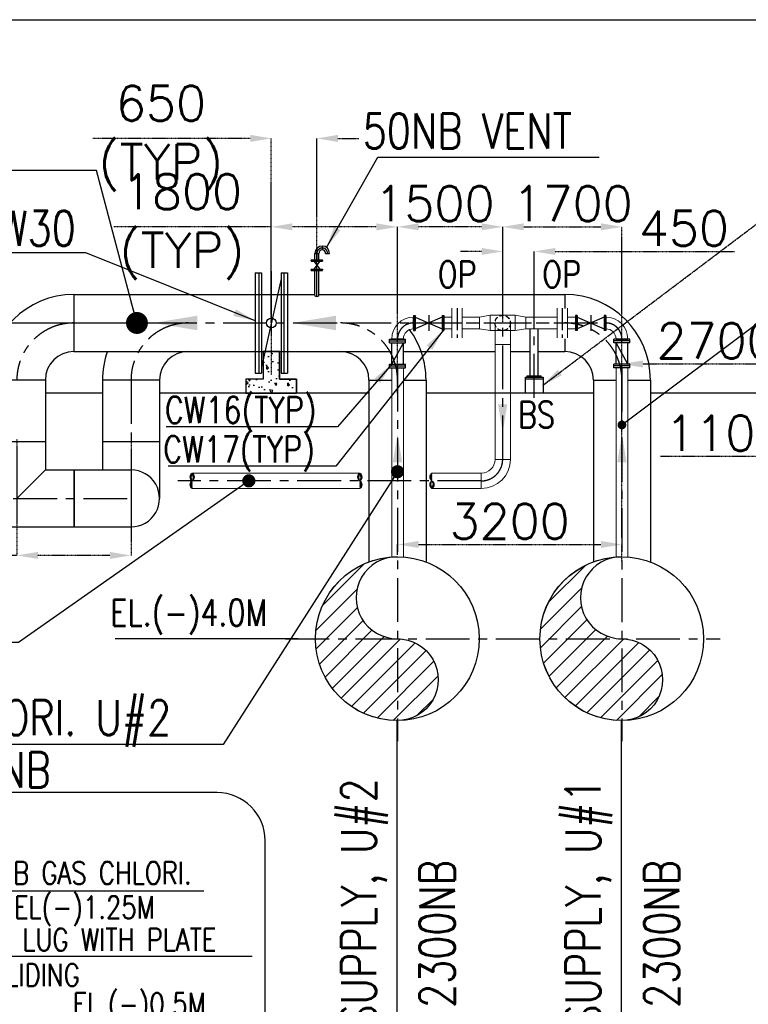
# Model space of a CAD drawing. Header units: inches. Extents: x -341304 to 31571016, y -692717 to 2132253.
# Tile 171 of 256: x 651302 to 672083, y -374322 to -346257. Entities that reach past the tile are written whole.
import ezdxf

# ---------------------------------------------------------------- set-up
doc = ezdxf.new("R2010")
doc.units = ezdxf.units.IN
doc.header["$MEASUREMENT"] = 0
for name, pattern in [('CENTER', [2, 1.25, -0.25, 0.25, -0.25]), ('CONTINOUS', [0]), ('HIDDEN', [0.375, 0.25, -0.125])]:
    doc.linetypes.add(name, pattern=pattern)
for name, color, linetype in [('0-CL', 8, 'CENTER'), ('0-CW GAS CHLORINATION', 30, 'Continuous'), ('0-CW SUPPLY', 4, 'Continuous'), ('acw', 6, 'Continuous'), ('DIM', 1, 'Continuous'), ('text', 3, 'Continuous')]:
    doc.layers.add(name, color=color, linetype=linetype)
doc.styles.add('ROMANS', font='romans')
doc.dimstyles.new('User-300', dxfattribs={"dimscale": 400, "dimtxt": 1.5, "dimasz": 1.25, "dimexe": 1, "dimexo": 1, "dimgap": 0.4, "dimtad": 1, "dimdec": 0, "dimlfac": 0.5, "dimzin": 0, "dimdsep": 46, "dimtxsty": 'ROMANS', "dimcen": 1, "dimclrd": 8, "dimclre": 8, "dimclrt": 3, "dimadec": 0, "dimazin": 0, "dimtfac": 1, "dimtdec": 0, "dimtix": 1, "dimtofl": 0, "dimtmove": 0, "dimatfit": 3, "dimfxl": 1, "dimtolj": 1, "dimtzin": 0, "dimarcsym": 0})
doc.dimstyles.new('User600', dxfattribs={"dimscale": 500, "dimtxt": 1.5, "dimasz": 1.25, "dimexe": 1, "dimexo": 1, "dimgap": 0.4, "dimtad": 1, "dimdec": 0, "dimzin": 0, "dimdsep": 46, "dimtxsty": 'ROMANS', "dimcen": 1, "dimclrd": 8, "dimclre": 8, "dimclrt": 3, "dimadec": 0, "dimazin": 0, "dimtfac": 1, "dimtdec": 0, "dimtix": 1, "dimtofl": 0, "dimtmove": 0, "dimatfit": 3, "dimfxl": 1, "dimtolj": 1, "dimtzin": 0, "dimarcsym": 0})
pattern_1 = [(45.00000000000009, (279835.6073543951, -9604.78228509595), (-265.1650429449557, 265.165042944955), [])]
pattern_2 = [(45, (710994.7446718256, -9604.782269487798), (-8.838834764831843, 8.838834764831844), [])]

# ---------------------------------------------------------------- blocks, each defined once
blk = doc.blocks.new('A$C388E31B1')
at = {"layer": 'text', "insert": (22615.19980926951, 22467.39754491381), "char_height": 1000, "width": 10536.55110407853, "attachment_point": 1, "style": 'ROMANS'}
blk.add_mtext('\\pi201.61;{\\W0.8;600NB CW MAKE \\P\\pi430.18;UP LINE U#3&4}', dxfattribs=at)
at = {"layer": 'text', "insert": (-5406.939763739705, 17688.03736386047), "char_height": 1000, "width": 17562.19684294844, "attachment_point": 1, "line_spacing_factor": 0.8, "style": 'ROMANS'}
blk.add_mtext('\\pi1638.2;{\\W0.8;CW MAKE UP#3&4 AND \\P\\pi457.29;ACW SUPPLY#1&2 (600NB)\\H1.2286x; }', dxfattribs=at)
blk = doc.blocks.new('*D746')
at = {"layer": '0-CL', "color": 8, "lineweight": -2, "transparency": 16777216}
for p, q in [((160905.4499934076, -111645.3897516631), (160905.4499934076, -106692.506348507)), ((161505.4499934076, -106692.506348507), (165705.4499707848, -106692.506348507)), ((166305.4499707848, -109361.0162252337), (166305.4499707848, -106692.506348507))]:
    blk.add_line(p, q, dxfattribs=at)
at = {"layer": '0-CL', "color": 8, "transparency": 16777216}
for points in [[(161505.4499934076, -106592.506348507), (161505.4499934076, -106792.506348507), (160905.4499934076, -106692.506348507)], [(165705.4499707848, -106592.506348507), (165705.4499707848, -106792.506348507), (166305.4499707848, -106692.506348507)]]:
    blk.add_solid(points, dxfattribs=at)
at = {"layer": 'Defpoints', "color": 0, "transparency": 16777216}
for p in [(166305.4499707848, -106692.506348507), (166305.4499707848, -109361.0162252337), (160905.4499934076, -111645.3897516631)]:
    blk.add_point(p, dxfattribs=at)
at = {"layer": '0-CL', "color": 3, "transparency": 16777216, "insert": (163605.4499820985, -106032.506348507), "char_height": 1000, "attachment_point": 5, "style": 'ROMANS'}
blk.add_mtext('\\A1;2700', dxfattribs=at)
blk = doc.blocks.new('*D747')
at = {"layer": '0-CL', "color": 8, "lineweight": -2, "transparency": 16777216}
for p, q in [((166305.4499707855, -109324.9957613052), (162004.4975898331, -109324.9957613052)), ((166305.4499707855, -110237.3845935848), (166305.4499707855, -109324.9957613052)), ((167905.4499707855, -109324.9957613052), (166905.4499707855, -109324.9957613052)), ((168505.4499707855, -110237.3845935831), (168505.4499707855, -109324.9957613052))]:
    blk.add_line(p, q, dxfattribs=at)
at = {"layer": '0-CL', "color": 8, "transparency": 16777216}
for points in [[(166905.4499707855, -109224.9957613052), (166905.4499707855, -109424.9957613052), (166305.4499707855, -109324.9957613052)], [(167905.4499707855, -109224.9957613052), (167905.4499707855, -109424.9957613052), (168505.4499707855, -109324.9957613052)]]:
    blk.add_solid(points, dxfattribs=at)
at = {"layer": 'Defpoints', "color": 0, "transparency": 16777216}
for p in [(166305.4499707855, -109324.9957613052), (166305.4499707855, -110237.3845935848), (168505.4499707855, -110237.3845935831)]:
    blk.add_point(p, dxfattribs=at)
at = {"layer": '0-CL', "color": 3, "transparency": 16777216, "insert": (163854.9737803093, -108664.9957613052), "char_height": 1000, "attachment_point": 5, "style": 'ROMANS'}
blk.add_mtext('\\A1;1100', dxfattribs=at)
blk = doc.blocks.new('*D749')
at = {"layer": '0-CL', "color": 8, "lineweight": -2, "transparency": 16777216}
for p, q in [((150905.4499953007, -102783.2854419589), (146414.0214238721, -102783.2854419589)), ((150905.4499953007, -105522.9972997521), (150905.4499953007, -102783.2854419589)), ((153905.4499934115, -102783.2854419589), (151505.4499953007, -102783.2854419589)), ((154505.4499934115, -107522.9972997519), (154505.4499934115, -102783.2854419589))]:
    blk.add_line(p, q, dxfattribs=at)
at = {"layer": '0-CL', "color": 8, "transparency": 16777216}
for points in [[(151505.4499953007, -102683.2854419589), (151505.4499953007, -102883.2854419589), (150905.4499953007, -102783.2854419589)], [(153905.4499934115, -102683.2854419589), (153905.4499934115, -102883.2854419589), (154505.4499934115, -102783.2854419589)]]:
    blk.add_solid(points, dxfattribs=at)
at = {"layer": 'Defpoints', "color": 0, "transparency": 16777216}
for p in [(150905.4499953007, -102783.2854419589), (150905.4499953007, -105522.9972997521), (154505.4499934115, -107522.9972997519)]:
    blk.add_point(p, dxfattribs=at)
at = {"layer": '0-CL', "color": 3, "transparency": 16777216, "insert": (148359.7357095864, -102783.2854419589), "char_height": 1000, "attachment_point": 5, "style": 'ROMANS'}
blk.add_mtext('\\A1;1800\\P(TYP)', dxfattribs=at)
blk = doc.blocks.new('*D750')
at = {"layer": '0-CL', "color": 8, "lineweight": -2, "transparency": 16777216}
for p, q in [((150305.4499953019, -100262.4536788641), (145814.0214238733, -100262.4536788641)), ((150905.4499953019, -104048.8196301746), (150905.4499953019, -100262.4536788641)), ((152205.4657418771, -104048.1785360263), (152205.4657418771, -100262.4536788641)), ((152805.4657418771, -100262.4536788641), (153405.4657418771, -100262.4536788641))]:
    blk.add_line(p, q, dxfattribs=at)
at = {"layer": '0-CL', "color": 8, "transparency": 16777216}
for points in [[(150305.4499953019, -100162.4536788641), (150305.4499953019, -100362.4536788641), (150905.4499953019, -100262.4536788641)], [(152805.4657418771, -100162.4536788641), (152805.4657418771, -100362.4536788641), (152205.4657418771, -100262.4536788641)]]:
    blk.add_solid(points, dxfattribs=at)
at = {"layer": 'Defpoints', "color": 0, "transparency": 16777216}
for p in [(150905.4499953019, -100262.4536788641), (150905.4499953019, -104048.8196301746), (152205.4657418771, -104048.1785360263)]:
    blk.add_point(p, dxfattribs=at)
at = {"layer": '0-CL', "color": 3, "transparency": 16777216, "insert": (147759.7357095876, -100262.4536788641), "char_height": 1000, "attachment_point": 5, "style": 'ROMANS'}
blk.add_mtext('\\A1;650\\P(TYP)', dxfattribs=at)
blk = doc.blocks.new('*D744')
at = {"layer": '0-CL', "color": 8, "lineweight": -2, "transparency": 16777216}
for p, q in [((154505.4499934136, -112134.9265356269), (154505.4499934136, -111836.7940257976)), ((155105.4499934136, -111836.7940257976), (160305.4499934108, -111836.7940257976)), ((160905.4499934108, -112308.1395723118), (160905.4499934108, -111836.7940257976))]:
    blk.add_line(p, q, dxfattribs=at)
at = {"layer": '0-CL', "color": 8, "transparency": 16777216}
for points in [[(155105.4499934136, -111736.7940257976), (155105.4499934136, -111936.7940257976), (154505.4499934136, -111836.7940257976)], [(160305.4499934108, -111736.7940257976), (160305.4499934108, -111936.7940257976), (160905.4499934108, -111836.7940257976)]]:
    blk.add_solid(points, dxfattribs=at)
at = {"layer": 'Defpoints', "color": 0, "transparency": 16777216}
for p in [(160905.4499934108, -111836.7940257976), (154505.4499934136, -112134.9265356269), (160905.4499934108, -112308.1395723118)]:
    blk.add_point(p, dxfattribs=at)
at = {"layer": '0-CL', "color": 3, "transparency": 16777216, "insert": (157705.4499934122, -111176.7940257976), "char_height": 1000, "attachment_point": 5, "style": 'ROMANS'}
blk.add_mtext('\\A1;3200', dxfattribs=at)
blk = doc.blocks.new('*D751')
at = {"layer": '0-CL', "color": 8, "lineweight": -2, "transparency": 16777216}
for p, q in [((143649.4743986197, -108836.4384869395), (143649.4743986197, -112149.2398254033)), ((146905.4499934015, -108835.9972997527), (146905.4499934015, -112149.2398254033)), ((143649.4743986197, -112149.2398254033), (137537.2976882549, -112149.2398254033)), ((146305.4499934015, -112149.2398254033), (144249.4743986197, -112149.2398254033))]:
    blk.add_line(p, q, dxfattribs=at)
at = {"layer": '0-CL', "color": 8, "transparency": 16777216}
for points in [[(144249.4743986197, -112049.2398254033), (144249.4743986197, -112249.2398254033), (143649.4743986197, -112149.2398254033)], [(146305.4499934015, -112049.2398254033), (146305.4499934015, -112249.2398254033), (146905.4499934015, -112149.2398254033)]]:
    blk.add_solid(points, dxfattribs=at)
at = {"layer": 'Defpoints', "color": 0, "transparency": 16777216}
for p in [(143649.4743986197, -108836.4384869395), (146905.4499934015, -108835.9972997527), (143649.4743986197, -112149.2398254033)]:
    blk.add_point(p, dxfattribs=at)
at = {"layer": '0-CL', "color": 3, "transparency": 16777216, "insert": (139387.7738787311, -111489.2398254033), "char_height": 1000, "attachment_point": 5, "style": 'ROMANS'}
blk.add_mtext('\\A1;1628', dxfattribs=at)
blk = doc.blocks.new('*D745')
at = {"layer": '0-CL', "color": 8, "lineweight": -2, "transparency": 16777216}
for p, q in [((158105.4499934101, -102783.2854419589), (160305.4499934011, -102783.2854419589)), ((160905.4499934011, -107148.9972997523), (160905.4499934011, -102783.2854419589))]:
    blk.add_line(p, q, dxfattribs=at)
at = {"layer": '0-CL', "color": 8, "transparency": 16777216}
for points in [[(158105.4499934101, -102683.2854419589), (158105.4499934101, -102883.2854419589), (157505.4499934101, -102783.2854419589)], [(160305.4499934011, -102683.2854419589), (160305.4499934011, -102883.2854419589), (160905.4499934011, -102783.2854419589)]]:
    blk.add_solid(points, dxfattribs=at)
at = {"layer": 'Defpoints', "color": 0, "transparency": 16777216}
for p in [(157505.4499934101, -102783.2854419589), (160905.4499934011, -102783.2854419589), (160905.4499934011, -107148.9972997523)]:
    blk.add_point(p, dxfattribs=at)
at = {"layer": '0-CL', "color": 3, "transparency": 16777216, "insert": (159501.099700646, -102123.2854419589), "char_height": 1000, "attachment_point": 5, "style": 'ROMANS'}
blk.add_mtext('\\A1;1700', dxfattribs=at)
blk = doc.blocks.new('*D752')
at = {"layer": '0-CL', "color": 8, "lineweight": -2, "transparency": 16777216}
for p, q in [((154505.4499934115, -105234.4618362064), (154505.4499934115, -102783.2854419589)), ((156905.4499934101, -102783.2854419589), (155105.4499934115, -102783.2854419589)), ((157505.4499934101, -105234.4618362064), (157505.4499934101, -102783.2854419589))]:
    blk.add_line(p, q, dxfattribs=at)
at = {"layer": '0-CL', "color": 8, "transparency": 16777216}
for points in [[(155105.4499934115, -102683.2854419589), (155105.4499934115, -102883.2854419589), (154505.4499934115, -102783.2854419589)], [(156905.4499934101, -102683.2854419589), (156905.4499934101, -102883.2854419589), (157505.4499934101, -102783.2854419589)]]:
    blk.add_solid(points, dxfattribs=at)
at = {"layer": 'Defpoints', "color": 0, "transparency": 16777216}
for p in [(154505.4499934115, -102783.2854419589), (154505.4499934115, -105234.4618362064), (157505.4499934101, -105234.4618362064)]:
    blk.add_point(p, dxfattribs=at)
at = {"layer": '0-CL', "color": 3, "transparency": 16777216, "insert": (155560.1683750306, -102123.2854419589), "char_height": 1000, "attachment_point": 5, "style": 'ROMANS'}
blk.add_mtext('\\A1;1500', dxfattribs=at)
blk = doc.blocks.new('*D753')
at = {"layer": '0-CL', "color": 8, "lineweight": -2, "transparency": 16777216}
for p, q in [((156905.4499934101, -103484.2884172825), (156305.4499934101, -103484.2884172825)), ((157505.4499934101, -105522.997299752), (157505.4499934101, -103484.2884172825)), ((158405.4499934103, -105689.4972997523), (158405.4499934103, -103484.2884172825)), ((159005.4499934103, -103484.2884172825), (164118.5928892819, -103484.2884172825))]:
    blk.add_line(p, q, dxfattribs=at)
at = {"layer": '0-CL', "color": 8, "transparency": 16777216}
for points in [[(156905.4499934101, -103384.2884172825), (156905.4499934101, -103584.2884172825), (157505.4499934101, -103484.2884172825)], [(159005.4499934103, -103384.2884172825), (159005.4499934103, -103584.2884172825), (158405.4499934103, -103484.2884172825)]]:
    blk.add_solid(points, dxfattribs=at)
at = {"layer": 'Defpoints', "color": 0, "transparency": 16777216}
for p in [(157505.4499934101, -103484.2884172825), (157505.4499934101, -105522.997299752), (158405.4499934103, -105689.4972997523)]:
    blk.add_point(p, dxfattribs=at)
at = {"layer": '0-CL', "color": 3, "transparency": 16777216, "insert": (162672.8786035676, -102824.2884172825), "char_height": 1000, "attachment_point": 5, "style": 'ROMANS'}
blk.add_mtext('\\A1;450', dxfattribs=at)
blk = doc.blocks.new('G-G')
h = blk.add_hatch()
h.set_pattern_fill('AR-CONC', color=8, scale=100, angle=70)
h.set_pattern_definition([(120, (419167.4112178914, 3788.316900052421), (304.2851486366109, 652.5416065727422), [74.99999999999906, -824.9999999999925]), (65, (419167.4112178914, 3788.316900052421), (-754.2851484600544, 126.8812570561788), [60, -660]), (170.45144446, (419192.7683127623, 3842.695366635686), (-449.9999933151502, 779.4228588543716), [63.74019199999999, -701.142112]), (116.1842, (418979.4726937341, 3856.720928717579), (520.5552796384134, 946.2678748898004), [112.4999999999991, -1237.499999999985]), (166.63563549, (419022.8523208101, 3935.576542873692), (-595.6988482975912, 1211.463116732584), [95.610342, -1051.71376]), (61.18416398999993, (418979.4726937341, 3856.720928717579), (-595.6988480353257, 1211.463115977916), [89.99999999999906, -990.0000009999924]), (90.99999999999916, (419060.6593391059, 3933.58918362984), (582.492236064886, 423.2053814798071), [74.99999999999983, -824.9999999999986]), (36.00000000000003, (419060.6593391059, 3933.58918362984), (-598.1994015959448, 476.6575442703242), [60, -660]), (141.45144474, (419109.200358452, 3968.856298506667), (-15.70716655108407, 899.8629183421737), [63.74019000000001, -701.142112]), (107.5, (419167.4112178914, 3788.316900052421), (-308.658982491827, 125.2829299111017), [0, -652, 0, -670, 0, -662.5]), (77.5, (419167.4112178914, 3788.316900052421), (-280.6506943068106, 382.1012533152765), [0, -382, 0, -637, 0, -252.5]), (37.49999999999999, (419091.1407259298, 3578.765445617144), (203.7726726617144, 493.9147836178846), [0, -250, 0, -780, 0, -1035]), (27.49999999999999, (419056.9387115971, 3484.796183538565), (105.393504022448, 582.2536602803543), [0, -324.9999999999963, 0, -517.9999999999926, 0, -734.9999999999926])])
h.paths.add_polyline_path([(151139.0270942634, -106335.9972997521), (150671.8728963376, -106335.9972997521), (150671.8728963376, -107122.555894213), (150183.7859003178, -107122.555894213), (150183.7859003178, -107522.9972997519), (151627.1140902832, -107522.9972997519), (151627.1140902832, -107122.555894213), (151139.0270942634, -107122.555894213)])
at = {"layer": '0-CW GAS CHLORINATION', "linetype": 'Continuous', "lineweight": 9, "ltscale": 2500}
h = blk.add_hatch(dxfattribs=at)
h.set_pattern_fill('ANSI31', color=256, scale=100)
h.set_pattern_definition(pattern_2)
edge = h.paths.add_edge_path()
edge.add_arc((148713.2284225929, -110132.5472997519), 126.4225332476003, 119.94114418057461, 240.05885581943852, ccw=False)
edge.add_arc((148713.2284225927, -109913.4472997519), 126.4225332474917, 119.94114418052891, 240.0588558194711, ccw=False)
edge.add_arc((148587.0308883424, -109913.4472997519), 126.4225332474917, -60.05885581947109, 60.05885581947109, ccw=False)
edge.add_arc((148788.9348777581, -109929.0972997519), 167.5831129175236, 145.9221393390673, 214.0778606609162, ccw=False)
edge.add_arc((148515.4451563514, -109929.0972997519), 164.1862488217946, -34.883626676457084, 34.883626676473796, ccw=False)
h = blk.add_hatch(dxfattribs=at)
h.set_pattern_fill('ANSI31', color=256, scale=100)
h.set_pattern_definition(pattern_2)
edge = h.paths.add_edge_path()
edge.add_arc((153367.5760346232, -110132.5472997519), 126.4225332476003, 299.9411441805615, 420.0588558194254)
edge.add_arc((153367.5760346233, -109913.4472997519), 126.4225332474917, 299.9411441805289, 420.0588558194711)
edge.add_arc((153493.7735688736, -109913.4472997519), 126.4225332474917, 119.9411441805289, 240.0588558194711)
edge.add_arc((153291.8695794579, -109929.0972997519), 167.5831129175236, 325.9221393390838, 394.0778606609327)
edge.add_arc((153565.3593008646, -109929.0972997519), 164.1862488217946, 145.1163733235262, 214.8836266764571)
h = blk.add_hatch(dxfattribs=at)
h.set_pattern_fill('ANSI31', color=256, scale=100)
h.set_pattern_definition(pattern_2)
edge = h.paths.add_edge_path()
edge.add_arc((155551.5237997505, -109913.4472997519), 126.4225332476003, 119.9411441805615, 240.0588558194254)
edge.add_arc((155551.5237997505, -110132.5472997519), 126.4225332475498, 119.9411441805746, 240.0588558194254)
edge.add_arc((155425.3262654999, -110132.5472997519), 126.4225332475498, 299.9411441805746, 420.0588558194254)
edge.add_arc((155627.2302549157, -110116.8972997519), 167.5831129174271, 145.9221393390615, 214.077860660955)
edge.add_arc((155353.7405335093, -110116.8972997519), 164.1862488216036, 325.1163733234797, 394.8836266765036)
at = {"layer": '0-CW SUPPLY', "linetype": 'Continuous'}
h = blk.add_hatch(dxfattribs=at)
h.set_pattern_fill('ANSI31', color=256, scale=3000, angle=8.059999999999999e-14, style=0)
h.set_pattern_definition(pattern_1)
edge = h.paths.add_edge_path()
edge.add_arc((154491.4574863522, -113355.4972997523), 1167.50521298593, 89.82878111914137, 270.1712188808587)
edge.add_arc((154498.4352651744, -115690.4972997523), 1167.50521298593, -90.1712188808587, 90.17121888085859, ccw=False)
edge.add_arc((154501.9241545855, -114522.9972997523), 2335.010425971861, 90.17121888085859, 269.82878111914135, ccw=False)
h = blk.add_hatch(dxfattribs=at)
h.set_pattern_fill('ANSI31', color=256, scale=3000, angle=8.059999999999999e-14, style=0)
h.set_pattern_definition(pattern_1)
edge = h.paths.add_edge_path()
edge.add_arc((160891.4574863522, -113355.4972997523), 1167.50521298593, 89.82878111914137, 270.1712188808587)
edge.add_arc((160898.4352651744, -115690.4972997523), 1167.50521298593, -90.1712188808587, 90.17121888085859, ccw=False)
edge.add_arc((160901.9241545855, -114522.9972997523), 2335.010425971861, 90.17121888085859, 269.82878111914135, ccw=False)
at = {"color": 2}
for p, q in [((138981.9947046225, -105522.9972997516), (145275.4743986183, -105522.9972997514)), ((151677.0731521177, -114522.9972997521), (146454.6644712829, -114522.9972997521)), ((154494.9463757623, -127739.4886423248), (154494.9463757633, -116857.9972997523)), ((160894.9463757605, -127658.4679739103), (160894.9463757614, -116857.9972997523))]:
    blk.add_line(p, q, dxfattribs=at)
at = {"color": 7}
for p, q in [((154278.9640938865, -106086.5972997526), (154278.9640938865, -105984.9972997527)), ((154278.9640938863, -105984.9972997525), (154731.9358929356, -105984.9972997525)), ((154278.9640938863, -106035.7972997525), (154731.9358929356, -106035.7972997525)), ((154731.9358929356, -106086.5972997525), (154731.9358929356, -105984.9972997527)), ((160678.9640938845, -106086.5972997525), (160678.9640938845, -105984.9972997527)), ((161131.9358929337, -105984.9972997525), (160678.9640938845, -105984.9972997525)), ((161131.9358929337, -106035.7972997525), (160678.9640938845, -106035.7972997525)), ((161131.9358929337, -106086.5972997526), (161131.9358929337, -105984.9972997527)), ((154278.9640938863, -106086.5972997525), (154731.9358929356, -106086.5972997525)), ((154338.9499934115, -106695.9972997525), (154338.9499934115, -106086.5972997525)), ((154338.9499934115, -106695.9972997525), (154671.9499934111, -106086.5972997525)), ((154671.9499934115, -106695.9972997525), (154671.9499934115, -106086.5972997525)), ((161131.9358929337, -106086.5972997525), (160678.9640938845, -106086.5972997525)), ((160738.9499934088, -106695.9972997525), (160738.9499934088, -106086.5972997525)), ((161071.9499934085, -106695.9972997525), (160738.9499934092, -106086.5972997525)), ((161071.9499934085, -106695.9972997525), (161071.9499934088, -106086.5972997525)), ((154278.9640938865, -106797.5972997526), (154278.9640938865, -106695.9972997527)), ((154278.9640938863, -106695.9972997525), (154731.9358929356, -106695.9972997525)), ((154278.9640938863, -106746.7972997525), (154731.9358929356, -106746.7972997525)), ((154278.9640938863, -106797.5972997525), (154731.9358929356, -106797.5972997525)), ((154731.9358929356, -106797.5972997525), (154731.9358929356, -106695.9972997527)), ((160678.9640938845, -106797.5972997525), (160678.9640938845, -106695.9972997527)), ((161131.9358929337, -106695.9972997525), (160678.9640938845, -106695.9972997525)), ((161131.9358929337, -106746.7972997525), (160678.9640938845, -106746.7972997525)), ((161131.9358929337, -106797.5972997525), (160678.9640938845, -106797.5972997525)), ((161131.9358929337, -106797.5972997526), (161131.9358929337, -106695.9972997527)), ((149358.9299940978, -118910.735937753), (133315.1347524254, -118910.735937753)), ((150731.4299940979, -129119.1621294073), (150731.4299940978, -120283.235937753))]:
    blk.add_line(p, q, dxfattribs=at)
at = {"color": 8}
for p, q in [((146092.449993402, -107522.997299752), (144462.4743986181, -107522.997299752)), ((153692.4499934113, -107522.997299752), (147718.4499934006, -107522.997299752)), ((160092.4499934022, -107522.9972997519), (155318.4499934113, -107522.997299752)), ((176675.3987217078, -107522.9972997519), (161718.4499934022, -107522.9972997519))]:
    blk.add_line(p, q, dxfattribs=at)
at = {"color": 4}
blk.add_line((146092.449993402, -108896.9972997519), (147718.4499933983, -108896.9947273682), dxfattribs=at)
at = {"color": 7}
blk.add_lwpolyline([(131053.8499462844, -96878.76584430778), (178827.3266286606, -96878.76584430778), (178827.3266286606, -134488.9553508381), (131053.8499462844, -134488.9553508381)], close=True, dxfattribs=at)
at = {"color": 230}
blk.add_lwpolyline([(150671.8728963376, -106335.9972997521), (150671.8728963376, -107122.555894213), (150183.7859003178, -107122.555894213), (150183.7859003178, -107522.9972997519)], dxfattribs=at)
at = {"color": 8}
for points in [[(151139.0270942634, -106335.9972997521), (150671.8728963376, -106335.9972997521), (150671.8728963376, -107122.555894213), (150183.7859003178, -107122.555894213), (150183.7859003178, -107522.9972997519), (151627.1140902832, -107522.9972997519), (151627.1140902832, -107122.555894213), (151139.0270942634, -107122.555894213), (151139.0270942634, -106335.9972997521)], [(151139.0270942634, -106335.9972997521), (151139.0270942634, -107122.555894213), (151627.1140902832, -107122.555894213), (151627.1140902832, -107522.9972997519)]]:
    blk.add_lwpolyline(points, dxfattribs=at)
at = {"color": 4}
blk.add_arc((146905.449993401, -110522.9972997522), 813, 270, 90.0001812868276, dxfattribs=at)
at = {"color": 7}
blk.add_arc((149358.9299940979, -120283.235937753), 1372.5, 0, 90, dxfattribs=at)
at = {"layer": '0-CL', "lineweight": -3, "ltscale": 1000}
for p, q in [((152205.4491093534, -104772.4776989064), (152205.4795798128, -103445.5757421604)), ((152205.4751398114, -103539.9843265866), (152205.4751398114, -103720.6550049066)), ((157505.4499934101, -109412.9972997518), (157505.4499934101, -105234.4618362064)), ((158405.4499934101, -107655.5245621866), (158405.4499934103, -104964.3903450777)), ((144804.8757944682, -105522.9972997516), (148484.0114235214, -105522.9972997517)), ((145531.4499934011, -105522.997299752), (152879.4499934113, -105522.9972997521)), ((153078.5721003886, -105522.9972997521), (159279.4499934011, -105522.9972997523)), ((154963.4499934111, -105522.9972997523), (160447.4499934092, -105522.9972997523)), ((154505.4499934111, -106793.9972997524), (154505.4499934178, -117444.845895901)), ((160905.4499934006, -106797.5972997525), (160905.449993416, -117444.845895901)), ((146905.4499934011, -107148.9972997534), (146905.449993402, -110522.997299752)), ((156895.4499934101, -110022.9972997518), (148242.2722329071, -110022.997299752)), ((141546.5408532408, -110522.9972997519), (146905.449993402, -110522.9972997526)), ((151310.5797526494, -114522.9972997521), (163703.1525210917, -114522.9972997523))]:
    blk.add_line(p, q, dxfattribs=at)
at = {"layer": '0-CL'}
for p, q in [((150905.4499953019, -104048.8196301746), (150905.4499953, -106997.1749693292)), ((155395.9338419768, -105299.3237482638), (155395.9338419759, -105746.6708512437)), ((160014.9661448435, -105299.3237482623), (160014.9661448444, -105746.6708512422))]:
    blk.add_line(p, q, dxfattribs=at)
at = {"layer": '0-CL', "lineweight": -3, "ltscale": 500}
for p, q in [((156205.4499934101, -105098.960320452), (156205.4499934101, -105947.0342790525)), ((159205.4499934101, -105098.960320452), (159205.4499934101, -105947.0342790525))]:
    blk.add_line(p, q, dxfattribs=at)
at = {"layer": '0-CL', "linetype": 'CONTINOUS', "lineweight": -3, "ltscale": 2000}
blk.add_line((139627.849522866, -121713.4370198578), (148986.4458685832, -121713.4370198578), dxfattribs=at)
at = {"layer": '0-CL', "lineweight": -3, "ltscale": 1000}
for centre, radius, start, end in [((152358.1400545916, -103539.98833824), 152.6666666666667, 90, 179.9984944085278), ((152358.1400545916, -103539.98833824), 152.6666666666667, 0.001505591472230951, 90), ((145275.4743986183, -107149.4384869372), 1626, 90, 180), ((148531.4499934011, -107148.9972997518), 1626, 90, 180), ((152879.4499934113, -107148.9972997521), 1626, 0, 90), ((154963.4499934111, -105980.9972997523), 458, 90, 180), ((159279.4499934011, -107148.9972997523), 1626, 0, 90), ((160447.4499934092, -105980.9972997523), 458, 0, 90), ((156895.4499934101, -109412.9972997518), 610, 270, 0)]:
    blk.add_arc(centre, radius, start, end, dxfattribs=at)
at = {"layer": '0-CW GAS CHLORINATION', "linetype": 'Continuous', "lineweight": 9, "ltscale": 2500}
for p, q in [((156059.3524070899, -105098.960320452), (156059.3524070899, -105947.0342790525)), ((156351.5475797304, -105098.960320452), (156351.5475797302, -105947.0342790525)), ((159059.3524070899, -105098.960320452), (159059.3524070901, -105947.0342790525)), ((159351.5475797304, -105098.960320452), (159351.5475797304, -105947.0342790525)), ((155828.4176905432, -105356.4972997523), (156059.3524070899, -105356.4972997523)), ((156351.5475797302, -105356.4972997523), (156845.4499934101, -105356.4972997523)), ((157149.4499934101, -105303.8972997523), (156845.4499934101, -105356.4972997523)), ((156845.4499934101, -105689.4972997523), (156845.4499934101, -105356.4972997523)), ((157149.4499934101, -105742.0972997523), (157149.4499934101, -105303.8972997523)), ((157861.4499934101, -105303.8972997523), (157149.4499934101, -105303.8972997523)), ((157286.3499934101, -109412.9972997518), (157286.3499934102, -105522.9972997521)), ((157724.54999341, -109412.9972997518), (157724.54999341, -105522.9975639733)), ((157861.4499934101, -105742.0972997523), (157861.4499934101, -105303.8972997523)), ((157861.4499934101, -105303.8972997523), (158165.4499934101, -105356.4972997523)), ((158165.4499934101, -105356.4972997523), (159059.3524070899, -105356.4972997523)), ((158165.4499934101, -105689.4972997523), (158165.4499934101, -105356.4972997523)), ((159351.5475797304, -105356.4972997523), (159582.4822962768, -105356.4972997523)), ((155828.417690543, -105689.4972997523), (156059.3524070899, -105689.4972997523)), ((156351.5475797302, -105689.4972997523), (156845.4499934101, -105689.4972997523)), ((156845.4499934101, -105689.4972997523), (157149.4499934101, -105742.0972997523)), ((157861.4499934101, -105742.0972997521), (157149.4499934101, -105742.0972997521)), ((157861.4499934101, -105742.0972997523), (158165.4499934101, -105689.4972997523)), ((158165.4499934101, -105689.4972997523), (159059.3524070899, -105689.4972997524)), ((159351.5475797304, -105689.4972997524), (159582.4822962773, -105689.4972997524)), ((154671.9499934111, -105980.9972997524), (154338.9499934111, -105980.9972997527)), ((160738.9499934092, -105980.9972997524), (161071.9499934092, -105980.9972997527)), ((157724.54999341, -106132.9972997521), (157286.3499934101, -106132.9972997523)), ((154338.9499934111, -106797.5972997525), (154338.9499934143, -112193.6917331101)), ((154671.9499934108, -106797.5972997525), (154671.9499934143, -112194.1958453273)), ((160738.9499934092, -106797.5972997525), (160738.9499934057, -112194.1958453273)), ((161071.9499934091, -106797.5972997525), (161071.9499934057, -112193.6917331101)), ((157286.3499934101, -109412.9972997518), (157724.54999341, -109412.9972997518)), ((153430.6748017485, -109803.8972997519), (148650.1296554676, -109803.8972997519)), ((156895.4499934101, -109803.8972997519), (155488.4250326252, -109803.8972997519)), ((156895.4499934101, -110242.0972997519), (156895.4499934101, -109803.8972997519)), ((153430.6748017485, -110242.0972997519), (148650.1296554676, -110242.0972997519)), ((156895.4499934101, -110242.0972997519), (155488.4250326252, -110242.0972997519))]:
    blk.add_line(p, q, dxfattribs=at)
for points in [[(148650.1296554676, -110242.0972997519, -0.5780352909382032), (148650.1296554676, -110022.9972997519, -0.5780352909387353), (148650.1296554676, -109803.8972997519, -0.5780352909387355), (148650.1296554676, -110022.9972997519, -0.3064738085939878), (148650.1296554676, -109835.1972997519, -0.3141826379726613), (148650.1296554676, -110022.9972997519, -0.3141826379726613)], [(153430.6748017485, -110242.0972997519, 0.5780352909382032), (153430.6748017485, -110022.9972997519, 0.5780352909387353), (153430.6748017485, -109803.8972997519, 0.5780352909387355), (153430.6748017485, -110022.9972997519, 0.3064738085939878), (153430.6748017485, -109835.1972997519, 0.3141826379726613), (153430.6748017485, -110022.9972997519, 0.3141826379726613)], [(155488.4250326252, -109803.8972997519, 0.5780352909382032), (155488.4250326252, -110022.9972997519, 0.5780352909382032), (155488.4250326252, -110242.0972997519, 0.5780352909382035), (155488.4250326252, -110022.9972997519, 0.3064738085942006), (155488.4250326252, -110210.7972997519, 0.3141826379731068), (155488.4250326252, -110022.9972997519, 0.3141826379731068)]]:
    blk.add_lwpolyline(points, format="xyb", dxfattribs=at)
at = {"layer": '0-CW GAS CHLORINATION', "linetype": 'HIDDEN', "ltscale": 500}
blk.add_circle((157505.4499934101, -105522.9972997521), 219.1, dxfattribs=at)
at = {"layer": '0-CW GAS CHLORINATION', "linetype": 'Continuous', "lineweight": 9, "ltscale": 2500}
for centre, radius, start, end in [((154963.4499934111, -105980.9972997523), 624.5, 90, 180), ((160447.4499934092, -105980.9972997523), 624.5, 0, 90), ((154963.4499934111, -105980.9972997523), 291.5, 90, 180), ((160447.4499934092, -105980.9972997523), 291.5, 0, 90), ((156895.4499934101, -109412.9972997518), 390.9, 270, 0), ((156895.4499934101, -109412.9972997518), 829.1, 270, 0)]:
    blk.add_arc(centre, radius, start, end, dxfattribs=at)
for points in [[(157372.6374934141, -107841.3963629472), (157505.4499934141, -108638.2713629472), (157638.2624934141, -107841.3963629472)], [(154372.6374934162, -109498.0929435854), (154505.4499934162, -108701.2179435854), (154638.2624934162, -109498.0929435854)], [(160772.6374934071, -109498.0929435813), (160905.4499934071, -108701.2179435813), (161038.2624934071, -109498.0929435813)]]:
    blk.add_solid(points, dxfattribs=at)
at = {"layer": '0-CW SUPPLY', "color": 20, "linetype": 'Continuous'}
for p, q in [((152149.972144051, -103720.6550049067), (152149.9768916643, -103539.982868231)), ((152149.9733879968, -103539.9828681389), (152260.9768916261, -103539.9857850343)), ((152260.9721440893, -103720.6550049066), (152260.9768916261, -103539.9857850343)), ((152358.1400545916, -103331.8216715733), (152358.1400545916, -103442.8216715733)), ((152455.3067212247, -103539.9857849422), (152566.3067212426, -103539.9857849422)), ((152046.4682804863, -103720.6550049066), (152363.9234333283, -103720.6550049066)), ((152046.4682804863, -103741.6991342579), (152046.4682804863, -103720.6550049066)), ((152046.4682804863, -103741.6991342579), (152363.9234333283, -103741.6991342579)), ((152046.4682804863, -103741.6991342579), (152046.4682804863, -103762.7432636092)), ((152046.4682804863, -103741.6991342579), (152363.9234333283, -103741.6991342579)), ((152046.4682804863, -103762.7432636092), (152363.9234333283, -103762.7432636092)), ((152115.5020292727, -103762.7432636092), (152294.8896845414, -103989.48833824)), ((152294.8896845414, -103762.7432636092), (152115.5020292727, -103989.48833824)), ((152363.9234333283, -103741.6991342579), (152363.9234333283, -103720.6550049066)), ((152363.9234333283, -103741.6991342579), (152363.9234333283, -103762.7432636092)), ((152046.4682804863, -103989.48833824), (152363.9234333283, -103989.48833824)), ((152046.4682804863, -103989.48833824), (152046.4682804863, -104010.5324675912)), ((152046.4682804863, -104010.5324675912), (152363.9234333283, -104010.5324675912)), ((152046.4682804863, -104010.5324675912), (152363.9234333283, -104010.5324675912)), ((152046.4682804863, -104031.5765969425), (152046.4682804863, -104010.5324675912)), ((152046.4682804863, -104031.5765969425), (152363.9234333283, -104031.5765969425)), ((152149.949997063, -104738.6948620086), (152149.9685783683, -104031.5765969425)), ((152260.949997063, -104738.6963204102), (152260.9685784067, -104031.5765969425)), ((152363.9234333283, -103989.48833824), (152363.9234333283, -104010.5324675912)), ((152363.9234333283, -104031.5765969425), (152363.9234333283, -104010.5324675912))]:
    blk.add_line(p, q, dxfattribs=at)
at = {"layer": '0-CW SUPPLY', "linetype": 'Continuous'}
for p, q in [((150442.0856468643, -104094.8726747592), (150625.2581531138, -104094.8726747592)), ((150442.0856468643, -104094.8726747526), (150442.0856468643, -106951.1219247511)), ((150550.7473031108, -104094.8726747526), (150550.7473031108, -106951.1219247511)), ((150625.2581531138, -104094.8726747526), (150625.2581531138, -106951.1219247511)), ((151185.6418374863, -104094.8726747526), (151185.6418374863, -106951.1219247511)), ((151185.6418374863, -104094.8726747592), (151368.8143437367, -104094.8726747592)), ((151260.1526874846, -104094.8726747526), (151260.1526874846, -106951.1219247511)), ((151368.8143437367, -104094.8726747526), (151368.8143437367, -106951.1219247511)), ((151185.6418374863, -104260.9697778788), (150625.2581531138, -106785.0248216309)), ((145275.4743986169, -104710.4384869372), (152149.9507395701, -104710.4384869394)), ((145275.4743986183, -104710.4384869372), (145275.4743986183, -106336.4384869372)), ((148531.4499934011, -104709.9972997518), (148531.4499934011, -104710.4384869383)), ((152260.9507512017, -104709.9972997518), (159279.4499934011, -104709.9972997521)), ((159279.4499934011, -104709.9972997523), (159279.4499934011, -105114.1501622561)), ((159279.4499934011, -105974.3817750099), (159279.4499934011, -106335.9972997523)), ((145275.4743986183, -106335.9972997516), (154338.9499934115, -106335.997299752)), ((154671.9499934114, -106335.997299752), (157286.3499934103, -106335.9972997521)), ((157724.54999341, -106335.9972997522), (158291.4499934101, -106335.9972997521)), ((158519.4499934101, -106335.9972997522), (159279.4499934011, -106335.9972997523)), ((144462.4743986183, -107149.4384869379), (142836.4743986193, -107149.4384869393)), ((144462.4743986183, -107149.4384869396), (144462.4743986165, -109710.4384869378)), ((146092.449993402, -107148.9972997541), (146092.449993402, -109709.9972997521)), ((147718.4499934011, -107148.9972997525), (146092.449993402, -107148.9972997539)), ((147718.4499934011, -107148.9972997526), (147718.4499933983, -110522.9947775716)), ((150442.0856468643, -106951.1219247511), (150625.2581531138, -106951.1219247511)), ((151185.6418374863, -106951.1219247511), (151368.8143437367, -106951.1219247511)), ((153692.4499934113, -107148.9966159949), (153692.4499934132, -112332.7971759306)), ((153692.4499934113, -107148.9972997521), (154338.9499934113, -107148.9972997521)), ((154671.9499934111, -107148.9972997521), (155318.4499934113, -107148.9972997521)), ((155318.4499934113, -107148.9972997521), (155318.4499934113, -112335.4163173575)), ((160092.449993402, -107148.9972997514), (160092.4499934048, -112332.7971759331)), ((160092.4499934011, -107148.9972997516), (160738.9499934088, -107148.997299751)), ((161071.949993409, -107148.9972997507), (161718.4499934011, -107148.9972997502)), ((161718.449993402, -107148.9972997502), (161718.4499934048, -112335.4163173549)), ((142836.0332114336, -108896.9972997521), (144462.0332114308, -108896.9972997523)), ((143649.4743986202, -110523.438486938), (144462.4743986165, -109710.4384869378)), ((144462.4743986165, -109709.997299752), (146905.4499934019, -109709.9972997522)), ((145275.4743986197, -109710.4384869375), (145275.4743986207, -111336.4384869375)), ((145279.4564237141, -109710.8172693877), (145279.456423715, -111336.8172693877)), ((141394.0581214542, -111335.997299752), (146905.449993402, -111335.997299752))]:
    blk.add_line(p, q, dxfattribs=at)
at = {"layer": '0-CW SUPPLY', "color": 0, "linetype": 'Continuous'}
for p, q in [((154963.4499934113, -105311.7348455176), (155012.81419528, -105311.7348455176)), ((154963.4499934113, -105311.7348455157), (154963.4499934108, -105734.2597539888)), ((154992.7338419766, -105311.7348455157), (154992.7338419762, -105734.2597539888)), ((155012.81419528, -105311.7348455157), (155012.8141952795, -105734.2597539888)), ((155012.8141952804, -105356.4972997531), (155779.0534886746, -105689.4972997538)), ((155779.0534886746, -105356.4972997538), (155012.8141952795, -105689.4972997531)), ((155779.0534886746, -105311.7348455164), (155779.0534886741, -105734.2597539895)), ((155779.0534886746, -105311.7348455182), (155828.4176905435, -105311.7348455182)), ((155799.1338419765, -105311.7348455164), (155799.1338419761, -105734.2597539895)), ((155828.4176905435, -105311.7348455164), (155828.417690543, -105734.2597539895)), ((159582.4822962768, -105311.7348455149), (159582.4822962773, -105734.259753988)), ((159631.8464981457, -105311.7348455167), (159582.4822962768, -105311.7348455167)), ((159611.7661448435, -105311.7348455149), (159611.766144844, -105734.259753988)), ((159631.8464981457, -105311.7348455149), (159631.8464981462, -105734.259753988)), ((160398.0857915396, -105356.4972997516), (159631.8464981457, -105689.4972997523)), ((159631.8464981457, -105356.4972997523), (160398.0857915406, -105689.4972997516)), ((160447.449993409, -105311.734845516), (160398.0857915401, -105311.734845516)), ((160398.0857915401, -105311.7348455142), (160398.0857915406, -105734.2597539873)), ((160418.1661448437, -105311.7348455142), (160418.1661448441, -105734.2597539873)), ((160447.449993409, -105311.7348455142), (160447.4499934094, -105734.2597539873)), ((154963.4499934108, -105734.2597539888), (155012.8141952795, -105734.2597539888)), ((155779.0534886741, -105734.2597539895), (155828.417690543, -105734.2597539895)), ((159631.8464981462, -105734.259753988), (159582.4822962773, -105734.259753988)), ((160447.4499934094, -105734.2597539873), (160398.0857915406, -105734.2597539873))]:
    blk.add_line(p, q, dxfattribs=at)
at = {"layer": '0-CW SUPPLY', "linetype": 'Continuous'}
for points in [[(154494.9463757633, -112187.9972997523, 1.00299280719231), (154494.9463757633, -114522.9972997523, -1.00299280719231), (154494.9463757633, -116857.9972997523, -0.9970161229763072), (154494.9463757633, -112187.9972997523, -0.9970161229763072)], [(160894.9463757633, -112187.9972997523, 1.00299280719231), (160894.9463757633, -114522.9972997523, -1.00299280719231), (160894.9463757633, -116857.9972997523, -0.9970161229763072), (160894.9463757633, -112187.9972997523, -0.9970161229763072)]]:
    blk.add_lwpolyline(points, format="xyb", dxfattribs=at)
for centre, radius in [((150905.449995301, -105522.9972997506), 138.9953840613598), ((154501.9241545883, -114522.9972997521), 2335), ((160901.9241545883, -114522.9972997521), 2335)]:
    blk.add_circle(centre, radius, dxfattribs=at)
at = {"layer": '0-CW SUPPLY', "color": 20, "linetype": 'Continuous'}
for centre, radius, start, end in [((152358.1400545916, -103539.98833824), 208.1666666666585, 90, 179.9984944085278), ((152358.1400545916, -103539.98833824), 97.16666666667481, 90, 179.9984944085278), ((152358.1400545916, -103539.98833824), 208.1666666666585, 0.0007027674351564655, 90), ((152358.1400545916, -103539.98833824), 97.16666666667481, 0.001505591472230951, 90), ((152205.4499953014, -104709.9972997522), 62.4803991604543, 207.3422792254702, 332.6577278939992)]:
    blk.add_arc(centre, radius, start, end, dxfattribs=at)
at = {"layer": '0-CW SUPPLY', "linetype": 'Continuous'}
for centre, radius, start, end in [((145275.4743986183, -107149.4384869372), 2439, 90, 180), ((148531.4499934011, -107148.9972997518), 2439, 90, 91.08980732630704), ((159279.4499934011, -107148.9972997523), 2439, 0, 90), ((152879.4499934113, -107148.9972997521), 2439, 0, 36.08943593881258), ((145275.4743986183, -107149.4384869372), 813, 90, 180), ((148531.4499934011, -107148.9972997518), 2439, 160.5397718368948, 180), ((148531.4499934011, -107148.9972997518), 813, 90, 180), ((152879.4499934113, -107148.9972997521), 813, 0, 90), ((159279.4499934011, -107148.9972997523), 813, 0, 90)]:
    blk.add_arc(centre, radius, start, end, dxfattribs=at)
for points in [[(148799.3048673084, -105731.3306330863), (147549.3048673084, -105522.997299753), (148799.3048673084, -105314.6639664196)], [(152750.3523316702, -105731.3306330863), (151500.3523316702, -105522.997299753), (152750.3523316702, -105314.6639664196)]]:
    blk.add_solid(points, dxfattribs=at)
at = {"layer": 'acw', "color": 6, "linetype": 'Continuous', "ltscale": 100}
for p, q in [((154963.4499934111, -105689.4972997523), (154963.4499934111, -105356.4972997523)), ((160447.4499934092, -105689.4972997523), (160447.4499934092, -105356.4972997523)), ((154671.9499934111, -105984.9972997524), (154338.9499934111, -105984.9972997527)), ((160738.9499934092, -105984.9972997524), (161071.9499934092, -105984.9972997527))]:
    blk.add_line(p, q, dxfattribs=at)
at = {"layer": 'DIM', "color": 230}
for p, q in [((158291.4499934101, -107030.9724154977), (158291.4499934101, -105689.4972997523)), ((158519.4499934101, -107030.9724154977), (158519.4499934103, -105689.4972997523)), ((158155.4499934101, -107110.9724154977), (158655.4499934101, -107110.9724154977)), ((158205.4499934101, -107070.9724154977), (158205.4499934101, -107030.9724154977)), ((158205.4499934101, -107030.9724154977), (158605.4499934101, -107030.9724154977)), ((158605.4499934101, -107070.9724154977), (158605.4499934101, -107030.9724154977))]:
    blk.add_line(p, q, dxfattribs=at)
blk.add_lwpolyline([(158155.4499934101, -107070.9724154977), (158655.4499934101, -107070.9724154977), (158655.4499934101, -107522.9972997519), (158155.4499934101, -107522.9972997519)], close=True, dxfattribs=at)
at = {"layer": 'text', "style": 'ROMANS', "width": 0.8}
for s, height, p in [('50NB VENT', 1000, (153515.7634294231, -100552.6676994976)), ('CW30', 1000, (142415.9571280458, -103325.8043736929)), ('OP', 750, (155653.4462577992, -104510.4335673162)), ('OP', 750, (158633.0919664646, -104510.4335673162)), ('CW16(TYP)', 750, (147870.4716606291, -108375.9019694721)), ('BS', 750, (157941.4706155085, -108508.5451356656)), ('CW17(TYP)', 750, (147822.1339910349, -109502.2691333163)), ('EL.(-)4.0M', 750, (146313.3771791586, -114151.4568106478)), ('GAS CHLORI. U#2', 1000, (138624.0657963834, -117275.7441222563)), ('150NB', 1000, (141087.4901208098, -118761.1424134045)), ('150NB GAS CHLORI.', 637.5, (141749.4459418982, -121516.4820025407, 8961.606428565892)), ('EL(-)1.25M', 637.5, (143568.6585804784, -122497.2725941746, 8961.606428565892)), ('PIPE LUG WITH PLATE', 637.5, (141954.5636758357, -123418.9556807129, 8961.606428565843)), ('SLIDING', 637.5, (142887.7146586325, -124427.0029134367, 8961.606428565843)), ('EL.(-)0.5M', 637.5, (145241.2352797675, -125257.9854053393, 8961.606428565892))]:
    blk.add_text(s, height=height, dxfattribs=at).set_placement(p)
for s, p in [('CW SUPPLY, U#2', (153895.438094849, -127726.0133596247)), ('CW SUPPLY, U#1', (160295.4380948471, -127726.0133596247)), ('2300NB', (156136.875515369, -125045.6374124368)), ('2300NB', (162536.8755153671, -125045.6374124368))]:
    blk.add_text(s, height=1000, rotation=90, dxfattribs=at).set_placement(p)
at = {"layer": '0-CL'}
for base, p1, p2, picture, middle in [((150905.4499953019, -100262.4536788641), (152205.4657418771, -104048.1785360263), (150905.4499953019, -104048.8196301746), '*D750', (147759.7357095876, -100262.4536788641)), ((150905.4499953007, -102783.2854419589), (154505.4499934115, -107522.9972997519), (150905.4499953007, -105522.9972997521), '*D749', (148359.7357095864, -102783.2854419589))]:
    dim = blk.add_linear_dim(base=base, p1=p1, p2=p2, text='<>\\X(TYP)', dimstyle='User-300', override={"dimtxt": 2.5, "dimasz": 1.5, "dimexe": 0, "dimexo": 0}, dxfattribs=at)
    dim.commit()
    dim.dimension.update_dxf_attribs({"geometry": picture, "text_midpoint": middle, "dimtype": 128})
for base, p1, p2, picture, middle in [((154505.4499934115, -102783.2854419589), (157505.4499934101, -105234.4618362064), (154505.4499934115, -105234.4618362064), '*D752', (155560.1683750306, -102783.2854419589)), ((160905.4499934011, -102783.2854419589), (157505.4499934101, -102783.2854419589), (160905.4499934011, -107148.9972997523), '*D745', (159501.099700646, -102783.2854419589)), ((166305.4499707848, -106692.506348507), (160905.4499934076, -111645.3897516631), (166305.4499707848, -109361.0162252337), '*D746', (163605.4499820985, -106692.506348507)), ((143649.4743986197, -112149.2398254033), (146905.4499934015, -108835.9972997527), (143649.4743986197, -108836.4384869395), '*D751', (139387.7738787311, -112149.2398254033))]:
    dim = blk.add_linear_dim(base=base, p1=p1, p2=p2, dimstyle='User-300', override={"dimtxt": 2.5, "dimasz": 1.5, "dimexe": 0, "dimexo": 0}, dxfattribs=at)
    dim.commit()
    dim.dimension.update_dxf_attribs({"geometry": picture, "text_midpoint": middle, "dimtype": 128})
for base, p1, p2, picture, middle, set_off in [((157505.4499934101, -103484.2884172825), (158405.4499934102, -105689.4972997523), (157505.4499934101, -105522.9972997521), '*D753', (162672.8786035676, -103484.2884172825), (-2.91038304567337e-11, -2.91038304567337e-11)), ((166305.4499707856, -109324.9957613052), (168505.4499707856, -110237.384593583), (166305.4499707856, -110237.3845935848), '*D747', (163854.9737803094, -109324.9957613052), (5.820766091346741e-11, 1.455191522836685e-11))]:
    dim = blk.add_linear_dim(base=base, p1=p1, p2=p2, dimstyle='User-300', override={"dimtxt": 2.5, "dimasz": 1.5, "dimexe": 0, "dimexo": 0}, dxfattribs=at)
    dim.commit()
    dim.dimension.update_dxf_attribs({"geometry": picture, "text_midpoint": middle, "dimtype": 128, "insert": set_off})
dim = blk.add_linear_dim(base=(160905.4499934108, -111836.7940257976), p1=(154505.4499934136, -112134.9265356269), p2=(160905.4499934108, -112308.1395723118), dimstyle='User-300', override={"dimtxt": 2.5, "dimasz": 1.5, "dimexe": 0, "dimexo": 0}, dxfattribs=at)
dim.commit()
dim.dimension.update_dxf_attribs({"geometry": '*D744', "text_midpoint": (157705.4499934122, -111176.7940257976)})
at = {"color": 230}
for points, override in [([(152478.7964279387, -103370.3552026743), (153949.0836345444, -100794.9770085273), (160256.051519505, -100794.9770085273)], {"dimgap": 0.4, "dimtad": 0}), ([(150442.0856468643, -105460.7445237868), (145616.2655868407, -103522.2954986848), (142717.9400032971, -103522.2954986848)], {"dimgap": 0.4, "dimtad": 0}), ([(160905.4499934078, -108429.4647521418), (167044.9229570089, -103815.4030474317), (176723.1197250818, -103815.4030474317)], {"dimasz": 0.5, "dimtad": 0, "dimldrblk": 'Dot'}), ([(155803.7355896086, -105734.2597539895), (152742.0439389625, -109608.9246383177), (147968.7868661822, -109608.9246383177)], {"dimgap": 0.4, "dimtad": 0}), ([(154338.9499934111, -106695.9972997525), (152790.3816085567, -108482.5574744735), (147903.6151749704, -108482.5574744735)], {"dimgap": 0.4, "dimtad": 0}), ([(154505.4499934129, -109762.3864744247), (149533.5776268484, -117541.5836520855), (138789.810624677, -117541.5836520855)], {"dimasz": 0.75, "dimtad": 0, "dimldrblk": 'Dot'}), ([(150265.2847710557, -110022.997299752), (143698.8785951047, -114627.6151525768), (132074.3026162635, -114627.6151525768)], {"dimasz": 0.75, "dimgap": 0.4, "dimtad": 0, "dimldrblk": 'Dot'})]:
    blk.add_leader(points, dimstyle='User600', override=override, dxfattribs=at)
blk.add_leader([(147074.6061595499, -105522.9972997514), (145919.9843884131, -101177.252326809), (131018.8774697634, -101177.252326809)], dimstyle='User600', override={"dimtad": 0, "dimldrblk": 'Dot'})
at = {"layer": '0-CL'}
blk.add_leader([(158655.4499934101, -107296.9848576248), (166096.8729285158, -101685.1015159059)], dimstyle='User-300', override={"dimtxt": 2.5, "dimasz": 1.5, "dimexe": 0, "dimexo": 0}, dxfattribs=at)
at = {"layer": 'DIM', "color": 0}
blk.add_leader([(141435.689434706, -123575.8295338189), (150360.9439374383, -123575.8295338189)], dimstyle='User600', override={"dimgap": 0.4, "dimtad": 0}, dxfattribs=at)

msp = doc.modelspace()

# ---------------------------------------------------------------- block references
at = {"color": 7}
msp.add_blockref('A$C388E31B1', (584096.4814910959, -372087.933938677), dxfattribs=at)
at = {"layer": 'DIM', "color": 0}
msp.add_blockref('G-G', (507572.1838791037, -249378.730868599), dxfattribs=at)

doc.saveas('drawing.dxf')
